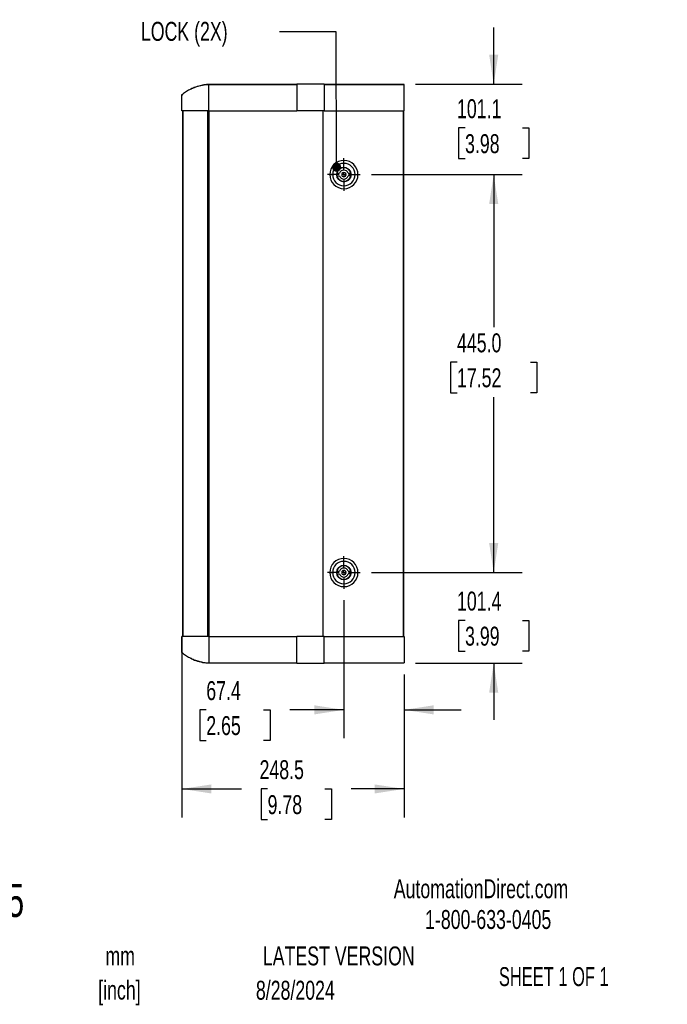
# Model space of a CAD drawing. Header units: millimetres. Extents: x 32 to 2713, y 32 to 2055.
# Tile 4 of 8: x 1989 to 2713, y 69 to 1170. Entities that reach past the tile are written whole.
import ezdxf

# ---------------------------------------------------------------- set-up
doc = ezdxf.new("R2010")
doc.units = ezdxf.units.MM
doc.header["$LTSCALE"] = 10
doc.linetypes.add('CENTERX2', pattern=[20.32, 12.7, -2.54, 2.54, -2.54])
doc.layers.add('CENTER', color=40, linetype='CENTERX2')
doc.layers.add('DIMENSIONS', color=140, linetype='Continuous', lineweight=25)
doc.layers.add('TEXT', color=140, linetype='Continuous', lineweight=25)
doc.styles.add('SLDTEXTSTYLE0', font='TXT', dxfattribs={"width": 0.7})
doc.styles.add('SLDTEXTSTYLE1', font='TXT', dxfattribs={"width": 0.65})
doc.dimstyles.new('SLDDIMSTYLE0', dxfattribs={"dimtxt": 21.580078, "dimasz": 33.02, "dimexe": 0, "dimexo": 0.0625, "dimgap": 5.39502, "dimtad": 0, "dimtih": 1, "dimtoh": 1, "dimrnd": 1e-09, "dimzin": 12, "dimdsep": 46, "dimtxsty": 'SLDTEXTSTYLE0', "dimsah": 1, "dimcen": 0.09, "dimadec": 0, "dimazin": 3, "dimtfac": 1, "dimtofl": 0, "dimtmove": 0, "dimatfit": 3, "dimfxl": 0, "dimfrac": 2, "dimtolj": 1, "dimtzin": 12, "dimarcsym": 0})
doc.dimstyles.new('SLDDIMSTYLE1', dxfattribs={"dimtxt": 21.580078, "dimasz": 33.02, "dimexe": 0, "dimexo": 0.0625, "dimgap": 5.39502, "dimtad": 0, "dimtih": 1, "dimtoh": 1, "dimrnd": 1e-09, "dimzin": 4, "dimdsep": 46, "dimtxsty": 'SLDTEXTSTYLE0', "dimsah": 1, "dimcen": 0.09, "dimadec": 0, "dimazin": 1, "dimtfac": 1, "dimtofl": 0, "dimtmove": 0, "dimatfit": 3, "dimfxl": 0, "dimfrac": 2, "dimtolj": 1, "dimtzin": 12, "dimarcsym": 0})
doc.dimstyles.new('SLDDIMSTYLE3', dxfattribs={"dimtxt": 21.580078, "dimasz": 33.02, "dimexe": 0, "dimexo": 0.0625, "dimgap": 5.39502, "dimtad": 0, "dimtih": 1, "dimtoh": 1, "dimrnd": 1e-09, "dimzin": 12, "dimdsep": 46, "dimtxsty": 'SLDTEXTSTYLE0', "dimsah": 1, "dimcen": 0.09, "dimadec": 0, "dimazin": 3, "dimtfac": 1, "dimtmove": 0, "dimatfit": 0, "dimfxl": 0, "dimfrac": 2, "dimtolj": 1, "dimtzin": 12, "dimarcsym": 0})
doc.dimstyles.new('SLDDIMSTYLE4', dxfattribs={"dimtxt": 0.18, "dimasz": 10.16, "dimexe": 0, "dimexo": 0.0625, "dimgap": 0, "dimtad": 0, "dimtih": 1, "dimtoh": 1, "dimdec": 0, "dimrnd": 1e-09, "dimzin": 0, "dimdsep": 46, "dimtxsty": 'Standard', "dimblk1": 'DOT', "dimblk2": 'DOT', "dimsah": 1, "dimcen": 0.09, "dimadec": 0, "dimazin": 0, "dimtfac": 10.16, "dimtdec": 0, "dimtofl": 0, "dimtmove": 0, "dimatfit": 3, "dimldrblk": 'DOT', "dimfxl": 0, "dimfrac": 2, "dimtolj": 1, "dimtzin": 0, "dimarcsym": 0})

# ---------------------------------------------------------------- blocks, each defined once
blk = doc.blocks.new('_D_7')
at = {"layer": 'DIMENSIONS'}
for p, q in [((2351.2, 520.8), (2351.2, 366.4)), ((2418.6, 437.7), (2418.6, 366.4)), ((2197.5, 398.2), (2190.2, 398.2)), ((2190.2, 398.2), (2190.2, 363.9)), ((2261.6, 398.2), (2268.8, 398.2)), ((2268.8, 398.2), (2268.8, 363.9)), ((2351.2, 398.2), (2290.8, 398.2)), ((2418.6, 398.2), (2482.1, 398.2)), ((2190.2, 363.9), (2197.5, 363.9)), ((2268.8, 363.9), (2261.6, 363.9))]:
    blk.add_line(p, q, dxfattribs=at)
for points in [[(2351.2, 398.2), (2318.2, 403.3), (2318.2, 393.1)], [(2418.6, 398.2), (2451.6, 393.1), (2451.6, 403.3)]]:
    blk.add_solid(points, dxfattribs=at)
at = {"layer": 'DIMENSIONS', "char_height": 21.17, "attachment_point": 1, "style": 'SLDTEXTSTYLE0'}
for s, insert in [('67.4', (2197.5, 430.3)), ('2.65', (2197.5, 391.2))]:
    blk.add_mtext(s, dxfattribs=dict(at, insert=insert))
blk = doc.blocks.new('_D_8')
at = {"layer": 'DIMENSIONS'}
for p, q in [((2170.1, 467.7), (2170.1, 278)), ((2418.6, 437.7), (2418.6, 278)), ((2170.1, 309.8), (2236.7, 309.8)), ((2266, 309.8), (2258.7, 309.8)), ((2258.7, 309.8), (2258.7, 275.5)), ((2330.1, 309.8), (2337.3, 309.8)), ((2337.3, 309.8), (2337.3, 275.5)), ((2418.6, 309.8), (2359.3, 309.8)), ((2258.7, 275.5), (2266, 275.5)), ((2337.3, 275.5), (2330.1, 275.5))]:
    blk.add_line(p, q, dxfattribs=at)
for points in [[(2170.1, 309.8), (2203.2, 304.7), (2203.2, 314.8)], [(2418.6, 309.8), (2385.6, 314.8), (2385.6, 304.7)]]:
    blk.add_solid(points, dxfattribs=at)
at = {"layer": 'DIMENSIONS', "char_height": 21.17, "attachment_point": 1, "style": 'SLDTEXTSTYLE0'}
for s, insert in [('248.5', (2257, 341.9)), ('9.78', (2266, 302.8))]:
    blk.add_mtext(s, dxfattribs=dict(at, insert=insert))
blk = doc.blocks.new('_D_9')
at = {"layer": 'DIMENSIONS'}
for p, q in [((2518.6, 1097.9), (2518.6, 1161.4)), ((2431.3, 1097.9), (2550.4, 1097.9)), ((2486.6, 1048.9), (2479.3, 1048.9)), ((2479.3, 1048.9), (2479.3, 1014.6)), ((2550.7, 1048.9), (2557.9, 1048.9)), ((2557.9, 1048.9), (2557.9, 1014.6)), ((2479.3, 1014.6), (2486.6, 1014.6)), ((2557.9, 1014.6), (2550.7, 1014.6)), ((2382.2, 996.8), (2550.4, 996.8)), ((2518.6, 996.8), (2518.6, 933.3))]:
    blk.add_line(p, q, dxfattribs=at)
for points in [[(2518.6, 1097.9), (2523.7, 1130.9), (2513.5, 1130.9)], [(2518.6, 996.8), (2513.5, 963.7), (2523.7, 963.7)]]:
    blk.add_solid(points, dxfattribs=at)
at = {"layer": 'DIMENSIONS', "char_height": 21.17, "attachment_point": 1, "style": 'SLDTEXTSTYLE0'}
for s, insert in [('101.1', (2477.6, 1081)), ('3.98', (2486.6, 1041.9))]:
    blk.add_mtext(s, dxfattribs=dict(at, insert=insert))
blk = doc.blocks.new('_D_10')
at = {"layer": 'DIMENSIONS'}
for p, q in [((2382.2, 996.8), (2550.4, 996.8)), ((2518.6, 996.8), (2518.6, 826.3)), ((2477.6, 787.1), (2470.3, 787.1)), ((2470.3, 787.1), (2470.3, 752.8)), ((2559.7, 787.1), (2566.9, 787.1)), ((2566.9, 787.1), (2566.9, 752.8)), ((2470.3, 752.8), (2477.6, 752.8)), ((2566.9, 752.8), (2559.7, 752.8)), ((2518.6, 551.8), (2518.6, 748)), ((2382.2, 551.8), (2550.4, 551.8))]:
    blk.add_line(p, q, dxfattribs=at)
for points in [[(2518.6, 996.8), (2513.5, 963.7), (2523.7, 963.7)], [(2518.6, 551.8), (2523.7, 584.8), (2513.5, 584.8)]]:
    blk.add_solid(points, dxfattribs=at)
at = {"layer": 'DIMENSIONS', "char_height": 21.17, "attachment_point": 1, "style": 'SLDTEXTSTYLE0'}
for s, insert in [('445.0', (2477.6, 819.2)), ('17.52', (2477.6, 780.1))]:
    blk.add_mtext(s, dxfattribs=dict(at, insert=insert))
blk = doc.blocks.new('_D_11')
at = {"layer": 'DIMENSIONS'}
for p, q in [((2518.6, 551.8), (2518.6, 615.3)), ((2382.2, 551.8), (2550.4, 551.8)), ((2486.6, 498.2), (2479.3, 498.2)), ((2479.3, 498.2), (2479.3, 463.9)), ((2550.7, 498.2), (2557.9, 498.2)), ((2557.9, 498.2), (2557.9, 463.9)), ((2479.3, 463.9), (2486.6, 463.9)), ((2557.9, 463.9), (2550.7, 463.9)), ((2431.3, 450.4), (2550.4, 450.4)), ((2518.6, 450.4), (2518.6, 386.9))]:
    blk.add_line(p, q, dxfattribs=at)
for points in [[(2518.6, 551.8), (2523.7, 584.8), (2513.5, 584.8)], [(2518.6, 450.4), (2513.5, 417.4), (2523.7, 417.4)]]:
    blk.add_solid(points, dxfattribs=at)
at = {"layer": 'DIMENSIONS', "char_height": 21.17, "attachment_point": 1, "style": 'SLDTEXTSTYLE0'}
for s, insert in [('101.4', (2477.6, 530.4)), ('3.99', (2486.6, 491.2))]:
    blk.add_mtext(s, dxfattribs=dict(at, insert=insert))
blk = doc.blocks.new('_Dot')
at = {"color": 0, "linetype": 'ByBlock', "lineweight": -2}
blk.add_line((-0.5, 0), (-1, 0), dxfattribs=at)
at = {"color": 0, "linetype": 'ByBlock', "const_width": 0.5}
blk.add_lwpolyline([(-0.25, 0, 1), (0.25, 0, 1)], format="xyb", close=True, dxfattribs=at)
blk = doc.blocks.new('SW_CENTERMARKSYMBOL_5')
at = {"layer": 'CENTER', "color": 0}
for p, q in [((0, 5.08), (0, 18.29)), ((-5.08, 0), (-18.29, 0)), ((0, 0), (-2.54, 0)), ((0, 0), (0, 2.54)), ((0, 0), (0, -2.54)), ((0, 0), (2.54, 0)), ((5.08, 0), (18.29, 0)), ((0, -5.08), (0, -18.29))]:
    blk.add_line(p, q, dxfattribs=at)
blk = doc.blocks.new('SW_CENTERMARKSYMBOL_6')
at = {"layer": 'CENTER', "color": 0}
for p, q in [((0, 5.08), (0, 18.29)), ((-5.08, 0), (-18.29, 0)), ((0, 0), (-2.54, 0)), ((0, 0), (0, 2.54)), ((0, 0), (0, -2.54)), ((0, 0), (2.54, 0)), ((5.08, 0), (18.29, 0)), ((0, -5.08), (0, -18.29))]:
    blk.add_line(p, q, dxfattribs=at)

msp = doc.modelspace()

# ---------------------------------------------------------------- linework, layer by layer
for p, q in [((2200.263, 1097.638), (2298.527, 1097.638)), ((2298.527, 1097.566), (2200.282, 1097.563)), ((2329.187, 1097.874), (2298.527, 1097.874)), ((2329.187, 1097.638), (2418.617, 1097.638)), ((2418.617, 1097.567), (2329.187, 1097.564)), ((2170.037, 1078.126), (2170.021, 1084.982)), ((2170.079, 1081.759), (2170.073, 1082.389)), ((2170.021, 1067.888), (2170.021, 1068.688)), ((2170.025, 1068.688), (2170.078, 1078.126)), ((2170.078, 1078.126), (2170.037, 1078.126)), ((2171.019, 1067.888), (2171.019, 480.365)), ((2171.331, 1067.888), (2171.331, 480.365)), ((2199.338, 480.365), (2199.338, 1067.888)), ((2199.459, 1067.888), (2199.459, 480.365)), ((2200.265, 1067.888), (2298.527, 1067.888)), ((2200.561, 480.365), (2200.561, 1067.888)), ((2329.187, 1067.888), (2298.527, 1067.888)), ((2328.037, 480.365), (2328.037, 1067.888)), ((2328.061, 480.365), (2328.061, 1067.888)), ((2329.187, 1067.888), (2418.617, 1067.888)), ((2417.8, 480.365), (2417.8, 1067.888)), ((2417.821, 1067.888), (2417.821, 480.365)), ((2335.459, 996.758), (2338.709, 996.758)), ((2343.426, 995.262), (2346.438, 995.261)), ((2343.428, 998.262), (2346.44, 998.261)), ((2358.989, 995.253), (2355.977, 995.255)), ((2355.979, 998.255), (2358.991, 998.253)), ((2363.709, 996.758), (2366.959, 996.758)), ((2335.459, 551.758), (2338.709, 551.758)), ((2343.428, 553.262), (2346.44, 553.261)), ((2355.979, 553.255), (2358.991, 553.253)), ((2363.709, 551.758), (2366.959, 551.758)), ((2343.426, 550.262), (2346.438, 550.261)), ((2358.989, 550.253), (2355.977, 550.255)), ((2170.021, 480.365), (2170.021, 479.565)), ((2200.265, 480.365), (2298.527, 480.365)), ((2329.187, 480.365), (2298.527, 480.365)), ((2329.187, 480.365), (2418.617, 480.365)), ((2170.073, 465.864), (2170.079, 466.494)), ((2200.28, 450.615), (2298.527, 450.615)), ((2200.282, 450.69), (2298.527, 450.687)), ((2298.527, 450.379), (2329.187, 450.379)), ((2329.187, 450.689), (2418.617, 450.686)), ((2329.187, 450.615), (2418.617, 450.615))]:
    msp.add_line(p, q)
for centre in [(2351.209, 996.758), (2351.209, 551.758)]:
    msp.add_circle(centre, 8)
for centre, radius, start, end in [((2351.209, 996.758), 15.75, 0, 180), ((2351.209, 996.758), 12.5, 0, 180), ((2351.209, 996.758), 7.925, 10.87688, 169.05599), ((2351.209, 996.758), 15.75, 180, 0), ((2351.209, 996.758), 12.5, 180, 0), ((2351.209, 996.758), 7.925, 190.87688, 349.05599), ((2351.209, 996.758), 5, 197.424038, 342.508832), ((2351.209, 996.758), 5, 17.424038, 162.508832), ((2351.209, 996.758), 2.45, 359.966435, 179.966435), ((2351.209, 996.758), 2.45, 179.966435, 359.966435), ((2351.209, 551.758), 15.75, 0, 180), ((2351.209, 551.758), 12.5, 0, 180), ((2351.209, 551.758), 15.75, 180, 0), ((2351.209, 551.758), 12.5, 180, 0), ((2351.209, 551.758), 7.925, 10.87688, 169.05599), ((2351.209, 551.758), 5, 17.424038, 162.508832), ((2351.209, 551.758), 2.45, 359.966435, 179.966435), ((2351.209, 551.758), 2.45, 179.966435, 359.966435), ((2351.209, 551.758), 7.925, 190.87688, 349.05599), ((2351.209, 551.758), 5, 197.424038, 342.508832)]:
    msp.add_arc(centre, radius, start, end)
for points, knots in [([(2200.487, 1097.601), (2198.589, 1097.435), (2194.81, 1097.104), (2189.274, 1095.844), (2183.944, 1094.071), (2178.892, 1091.751), (2174.141, 1088.973), (2171.297, 1086.718), (2169.883, 1085.596)], [0, 0, 0, 0, 0.17034266, 0.33926055, 0.50675045, 0.67273444, 0.83714261, 1, 1, 1, 1]), ([(2180.515, 1092.393), (2181.172, 1092.781), (2183.978, 1094.442), (2189.58, 1096.238), (2195.593, 1097.431), (2199.211, 1097.591), (2200.263, 1097.638)], [0, 0, 0, 0, 0.11091854, 0.47369124, 0.84698394, 1, 1, 1, 1]), ([(2200.263, 1067.888), (2200.266, 1068.908), (2200.271, 1070.938), (2200.281, 1074.992), (2200.289, 1078.969), (2200.295, 1082.703), (2200.298, 1085.372), (2200.3, 1087.869), (2200.301, 1090.161), (2200.3, 1092.199), (2200.298, 1093.956), (2200.295, 1095.391), (2200.29, 1096.788), (2200.285, 1097.215), (2200.281, 1097.477)], [0, 0, 0, 0, 0.07456731, 0.14840429, 0.29471102, 0.36789144, 0.44122427, 0.51523241, 0.58967792, 0.66411778, 0.73812164, 0.81146103, 0.88464167, 1, 1, 1, 1]), ([(2298.527, 1097.851), (2298.527, 1097.848), (2298.527, 1097.844), (2298.527, 1097.61), (2298.527, 1097.523)], [0, 0, 0, 0, 0.62865318, 1, 1, 1, 1]), ([(2298.527, 1097.523), (2298.527, 1097.453), (2298.527, 1097.246), (2298.527, 1096.531), (2298.527, 1095.407), (2298.527, 1093.95), (2298.527, 1092.201), (2298.527, 1090.176), (2298.527, 1087.905), (2298.527, 1085.417), (2298.527, 1082.744), (2298.527, 1079.923), (2298.527, 1076.989), (2298.527, 1073.982), (2298.527, 1070.931), (2298.527, 1068.903), (2298.527, 1067.888)], [0, 0, 0, 0, 0.03754034, 0.11160417, 0.18527107, 0.25950126, 0.33351861, 0.40720854, 0.48149123, 0.5554499, 0.62914834, 0.70346538, 0.77738081, 0.85110187, 0.92548265, 1, 1, 1, 1]), ([(2329.187, 1097.85), (2329.187, 1097.836), (2329.187, 1097.805), (2329.187, 1097.341), (2329.187, 1096.542), (2329.187, 1095.404), (2329.187, 1093.469), (2329.187, 1090.93), (2329.187, 1087.905), (2329.187, 1085.413), (2329.187, 1082.741), (2329.187, 1079.921), (2329.187, 1076.992), (2329.187, 1073.982), (2329.187, 1070.928), (2329.187, 1068.9), (2329.187, 1067.888)], [0, 0, 0, 0, 0.05648091, 0.12405637, 0.19144739, 0.25872554, 0.32609036, 0.46033648, 0.52796124, 0.59529102, 0.66269709, 0.73004178, 0.79713902, 0.86444566, 0.93234589, 1, 1, 1, 1]), ([(2329.187, 1097.484), (2329.187, 1097.439), (2329.187, 1097.246), (2329.187, 1096.15), (2329.187, 1094.232), (2329.187, 1091.594), (2329.187, 1088.427), (2329.187, 1084.741), (2329.187, 1080.706), (2329.187, 1076.372), (2329.187, 1072.06), (2329.187, 1069.222), (2329.187, 1067.888)], [0, 0, 0, 0, 0.03273821, 0.13991785, 0.2502246, 0.35709299, 0.46703036, 0.57431995, 0.68472434, 0.79188136, 0.90214439, 1, 1, 1, 1]), ([(2418.617, 1094.783), (2418.617, 1095.419), (2418.617, 1096.704), (2418.617, 1097.275), (2418.617, 1097.564)], [0, 0, 0, 0, 0.49465494, 1, 1, 1, 1]), ([(2418.617, 1083.832), (2418.617, 1084.354), (2418.617, 1086.626), (2418.617, 1090.291), (2418.617, 1093.198), (2418.617, 1094.505), (2418.617, 1094.783)], [0.3385108, 0.3385108, 0.3385108, 0.3385108, 0.375, 0.5, 0.625, 0.661489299, 0.661489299, 0.661489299, 0.661489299]), ([(2170.135, 1067.888), (2170.136, 1068.002), (2170.137, 1068.369), (2170.135, 1069.132), (2170.132, 1070.342), (2170.126, 1072.007), (2170.117, 1074.119), (2170.106, 1076.615), (2170.093, 1079.351), (2170.079, 1081.876), (2170.065, 1083.801), (2170.054, 1085.005), (2170.045, 1085.615), (2170.038, 1085.804), (2170.033, 1085.725), (2170.029, 1085.526), (2170.026, 1085.277), (2170.024, 1085.096), (2170.021, 1085.008), (2170.021, 1084.982)], [0, 0, 0, 0, 0.01192805, 0.03830519, 0.07914431, 0.13442884, 0.20414182, 0.28828635, 0.38687583, 0.49990393, 0.60260035, 0.69375162, 0.77309139, 0.84039194, 0.89580053, 0.9394706, 0.97136947, 0.99155711, 1, 1, 1, 1]), ([(2418.617, 1067.888), (2418.617, 1071.902), (2418.617, 1077.507), (2418.617, 1082.564), (2418.617, 1083.832)], [0, 0, 0, 0, 0.25, 0.3385108, 0.3385108, 0.3385108, 0.3385108]), ([(2200.265, 1067.888), (2200.264, 1067.888), (2200.264, 1067.888), (2200.263, 1067.888), (2189.005, 1067.888), (2178.257, 1067.888), (2170.136, 1067.888)], [-0.000054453, -0.000054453, -0.000054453, -0.000054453, 0, 0, 0, 0.998744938, 0.998744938, 0.998744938, 0.998744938]), ([(2170.025, 479.565), (2170.033, 477.992), (2170.043, 476.418), (2170.061, 473.272), (2170.073, 471.699), (2170.078, 470.126)], [0, 0, 0, 0, 0.5, 0.5, 1, 1, 1, 1]), ([(2170.04, 462.552), (2170.041, 462.555), (2170.044, 462.573), (2170.052, 463.063), (2170.064, 464.246), (2170.078, 466.283), (2170.093, 468.901), (2170.106, 471.638), (2170.117, 474.134), (2170.126, 476.245), (2170.132, 477.91), (2170.135, 479.197), (2170.137, 479.959), (2170.136, 480.325), (2170.135, 480.364)], [0, 0, 0, 0, 0.018589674, 0.122953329, 0.245713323, 0.386444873, 0.525170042, 0.646173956, 0.749448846, 0.835011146, 0.902864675, 0.952988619, 0.994898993, 1, 1, 1, 1]), ([(2200.265, 480.365), (2200.264, 480.365), (2200.264, 480.365), (2200.263, 480.365), (2189.005, 480.365), (2178.257, 480.365), (2170.136, 480.365)], [-0.000054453, -0.000054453, -0.000054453, -0.000054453, 0, 0, 0, 0.998744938, 0.998744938, 0.998744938, 0.998744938]), ([(2200.263, 480.365), (2200.266, 479.345), (2200.271, 477.315), (2200.281, 473.264), (2200.289, 469.289), (2200.295, 465.554), (2200.298, 462.885), (2200.3, 460.385), (2200.301, 458.091), (2200.3, 456.053), (2200.298, 454.293), (2200.295, 452.855), (2200.29, 451.46), (2200.285, 451.035), (2200.281, 450.774)], [0, 0, 0, 0, 0.07456272, 0.14836353, 0.29453814, 0.36764803, 0.44112315, 0.51522257, 0.58967749, 0.66412607, 0.73821631, 0.81169047, 0.88480443, 1, 1, 1, 1]), ([(2298.527, 450.402), (2298.527, 450.416), (2298.527, 450.448), (2298.527, 450.913), (2298.527, 451.709), (2298.527, 452.849), (2298.527, 454.302), (2298.527, 456.052), (2298.527, 458.077), (2298.527, 460.348), (2298.527, 462.836), (2298.527, 465.508), (2298.527, 468.33), (2298.527, 471.264), (2298.527, 474.27), (2298.527, 477.322), (2298.527, 479.35), (2298.527, 480.365)], [0, 0, 0, 0, 0.05646893, 0.12399352, 0.19140455, 0.25845431, 0.32601675, 0.39338547, 0.46045618, 0.52806641, 0.59538172, 0.66246018, 0.73010168, 0.79737764, 0.86447668, 0.93217619, 1, 1, 1, 1]), ([(2329.187, 450.769), (2329.187, 450.814), (2329.187, 451.007), (2329.187, 452.103), (2329.187, 454.021), (2329.187, 456.659), (2329.187, 459.825), (2329.187, 463.512), (2329.187, 467.546), (2329.187, 471.88), (2329.187, 476.192), (2329.187, 479.03), (2329.187, 480.365)], [0, 0, 0, 0, 0.03273821, 0.13991785, 0.2502246, 0.35709299, 0.46703036, 0.57431995, 0.68472434, 0.79188136, 0.90214439, 1, 1, 1, 1]), ([(2329.187, 450.402), (2329.187, 450.417), (2329.187, 450.448), (2329.187, 450.912), (2329.187, 451.711), (2329.187, 452.849), (2329.187, 454.784), (2329.187, 457.323), (2329.187, 460.348), (2329.187, 462.84), (2329.187, 465.512), (2329.187, 468.332), (2329.187, 471.261), (2329.187, 474.27), (2329.187, 477.325), (2329.187, 479.352), (2329.187, 480.365)], [0, 0, 0, 0, 0.05648091, 0.12405637, 0.19144739, 0.25872554, 0.32609036, 0.46033648, 0.52796124, 0.59529102, 0.66269709, 0.73004178, 0.79713902, 0.86444566, 0.93234589, 1, 1, 1, 1]), ([(2418.617, 480.365), (2418.617, 476.351), (2418.617, 470.746), (2418.617, 465.688), (2418.617, 464.421)], [0, 0, 0, 0, 0.25, 0.3385108, 0.3385108, 0.3385108, 0.3385108]), ([(2169.883, 462.657), (2171.297, 461.535), (2174.141, 459.28), (2178.892, 456.502), (2183.944, 454.181), (2189.274, 452.408), (2194.81, 451.148), (2198.589, 450.818), (2200.487, 450.652)], [0, 0, 0, 0, 0.16285739, 0.32726556, 0.49324955, 0.66073945, 0.82965734, 1, 1, 1, 1]), ([(2170.021, 463.271), (2170.021, 463.267), (2170.021, 463.257), (2170.022, 463.225), (2170.024, 463.121), (2170.026, 462.948), (2170.028, 462.844), (2170.028, 462.794)], [0, 0, 0, 0, 0.01994631, 0.05551998, 0.17354438, 0.59685984, 1, 1, 1, 1]), ([(2418.617, 464.421), (2418.617, 463.898), (2418.617, 461.627), (2418.617, 457.961), (2418.617, 455.055), (2418.617, 453.748), (2418.617, 453.47)], [0.3385108, 0.3385108, 0.3385108, 0.3385108, 0.375, 0.5, 0.625, 0.661489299, 0.661489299, 0.661489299, 0.661489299]), ([(2180.515, 455.86), (2181.172, 455.471), (2183.978, 453.811), (2189.58, 452.014), (2195.593, 450.822), (2199.211, 450.661), (2200.263, 450.615)], [0, 0, 0, 0, 0.11091854, 0.47369124, 0.84698394, 1, 1, 1, 1]), ([(2418.617, 453.47), (2418.617, 452.834), (2418.617, 451.549), (2418.617, 450.977), (2418.617, 450.689)], [0, 0, 0, 0, 0.49465494, 1, 1, 1, 1])]:
    msp.add_open_spline(points, degree=3, knots=knots)
for points in [[(2170.037, 470.126), (2170.034, 467.841), (2170.027, 465.556), (2170.021, 463.271)], [(2170.078, 470.126), (2170.066, 470.126), (2170.051, 470.126), (2170.037, 470.126)]]:
    msp.add_open_spline(points, degree=3)

# ---------------------------------------------------------------- block references
at = {"layer": 'CENTER'}
for name, p in [('SW_CENTERMARKSYMBOL_5', (2351.209, 996.758)), ('SW_CENTERMARKSYMBOL_6', (2351.209, 551.758))]:
    msp.add_blockref(name, p, dxfattribs=at)

# ---------------------------------------------------------------- texts
at = {"color": 179, "linetype": 'Continuous', "lineweight": 18, "char_height": 21.16667, "attachment_point": 1, "style": 'SLDTEXTSTYLE0'}
for s, insert in [('AutomationDirect.com', (2406.95, 208.765)), ('1-800-633-0405', (2441.916, 174.37))]:
    msp.add_mtext(s, dxfattribs=dict(at, insert=insert))
at = {"layer": 'DIMENSIONS', "insert": (2124.461, 1167.505), "char_height": 21.1667, "attachment_point": 1, "style": 'SLDTEXTSTYLE0'}
msp.add_mtext('LOCK (2X)', dxfattribs=at)
at = {"layer": 'TEXT'}
for s, insert, char_height, attachment_point, style in [('ECO1590.0015', (1755.018, 203.644), 37.04167, 1, 'SLDTEXTSTYLE0'), ('LATEST VERSION', (2345.521, 133.64), 21.16667, 2, 'SLDTEXTSTYLE0'), ('mm', (2101.304, 133.613), 21.1667, 2, 'SLDTEXTSTYLE0'), ('SHEET 1 OF 1', (2524.413, 110.515), 21.16667, 1, 'SLDTEXTSTYLE1'), ('[inch]', (2100.466, 95.391), 21.1667, 2, 'SLDTEXTSTYLE0'), ('8/28/2024', (2297.015, 95.275), 21.1667, 2, 'SLDTEXTSTYLE0')]:
    msp.add_mtext(s, dxfattribs=dict(at, insert=insert, char_height=char_height, attachment_point=attachment_point, style=style))

# ---------------------------------------------------------------- dimensions: what is measured, and where the dimension line sits
at = {"layer": 'DIMENSIONS'}
for base, p1, p2, angle, dimstyle, picture, middle in [((2518.617, 1097.873), (2369.499, 996.758), (2418.617, 1097.874), 89.999769, 'SLDDIMSTYLE3', '_D_9', (2518.617, 1048.881)), ((2518.617, 551.758), (2369.499, 996.758), (2369.499, 551.758), 90, 'SLDDIMSTYLE1', '_D_10', (2518.617, 787.127)), ((2518.617, 450.379), (2369.499, 551.758), (2418.617, 450.379), 90, 'SLDDIMSTYLE3', '_D_11', (2518.617, 498.245))]:
    dim = msp.add_linear_dim(base=base, p1=p1, p2=p2, angle=angle, dimstyle=dimstyle, dxfattribs=at)
    dim.commit()
    dim.dimension.update_dxf_attribs({"geometry": picture, "text_midpoint": middle, "dimtype": 160})
for base, p2, dimstyle, picture, middle in [((2351.209, 398.191), (2351.209, 533.468), 'SLDDIMSTYLE3', '_D_7', (2229.517, 398.191)), ((2170.135, 309.763), (2170.135, 480.365), 'SLDDIMSTYLE0', '_D_8', (2298.026, 309.763))]:
    dim = msp.add_linear_dim(base=base, p1=(2418.617, 450.379), p2=p2, dimstyle=dimstyle, dxfattribs=at)
    dim.commit()
    dim.dimension.update_dxf_attribs({"geometry": picture, "text_midpoint": middle, "dimtype": 160})

# ---------------------------------------------------------------- leaders
msp.add_leader([(2343.036, 1005.034), (2342.624, 1156.474), (2279.124, 1156.474)], dimstyle='SLDDIMSTYLE4', dxfattribs=at)

doc.saveas('drawing.dxf')
